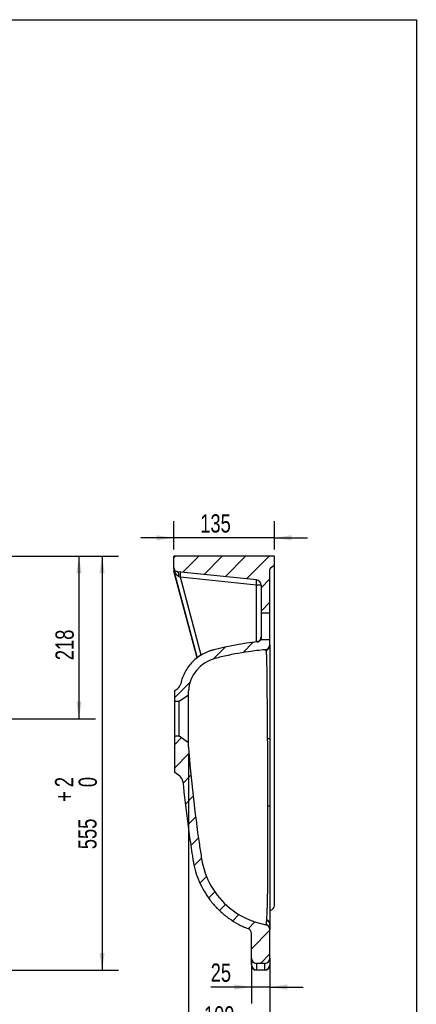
# Model space of a CAD drawing. Header units: millimetres. Extents: x 3 to 415, y 5 to 292.
# Tile 10 of 10: x 339 to 415, y 104 to 292. Entities that reach past the tile are written whole.
import ezdxf

# ---------------------------------------------------------------- set-up
doc = ezdxf.new("R2010")
doc.units = ezdxf.units.MM
doc.layers.add('FORMAT', color=179, linetype='Continuous')
doc.styles.add('SLDTEXTSTYLE0', font='TXT', dxfattribs={"width": 0.75})
doc.dimstyles.new('SLDDIMSTYLE1', dxfattribs={"dimtxt": 3.5, "dimasz": 3.302, "dimexe": 0, "dimexo": 0.0625, "dimgap": 0.875, "dimtad": 1, "dimlfac": 7, "dimrnd": 1e-09, "dimzin": 12, "dimdsep": 46, "dimtxsty": 'SLDTEXTSTYLE0', "dimsah": 1, "dimcen": 0.09, "dimadec": 0, "dimazin": 3, "dimtol": 1, "dimtp": 2, "dimtfac": 1, "dimtdec": 0, "dimtofl": 0, "dimtmove": 0, "dimatfit": 3, "dimfxl": 0, "dimfrac": 2, "dimtolj": 1, "dimarcsym": 0})
doc.dimstyles.new('SLDDIMSTYLE3', dxfattribs={"dimtxt": 3.5, "dimasz": 3.302, "dimexe": 0, "dimexo": 0.0625, "dimgap": 0.875, "dimtad": 1, "dimlfac": 7, "dimrnd": 1e-09, "dimzin": 12, "dimdsep": 46, "dimtxsty": 'SLDTEXTSTYLE0', "dimsah": 1, "dimcen": 0.09, "dimadec": 0, "dimazin": 3, "dimtfac": 1, "dimtdec": 0, "dimtofl": 0, "dimtmove": 0, "dimatfit": 3, "dimfxl": 0, "dimfrac": 2, "dimtolj": 1, "dimtzin": 12, "dimarcsym": 0})
doc.dimstyles.new('SLDDIMSTYLE4', dxfattribs={"dimtxt": 3.5, "dimasz": 3.302, "dimexe": 0, "dimexo": 0.0625, "dimgap": 0.875, "dimtad": 1, "dimlfac": 7, "dimrnd": 1e-09, "dimzin": 12, "dimdsep": 46, "dimtxsty": 'SLDTEXTSTYLE0', "dimsah": 1, "dimcen": 0.09, "dimadec": 0, "dimazin": 3, "dimtfac": 1, "dimtdec": 0, "dimtmove": 0, "dimatfit": 0, "dimfxl": 0, "dimfrac": 2, "dimtolj": 1, "dimtzin": 12, "dimarcsym": 0})

# ---------------------------------------------------------------- blocks, each defined once
blk = doc.blocks.new('_D_1')
at = {"layer": 'FORMAT'}
for p, q in [((306.85, 189.46), (358.18, 189.46)), ((355.01, 189.46), (355.01, 110.18)), ((293.99, 110.18), (358.18, 110.18))]:
    blk.add_line(p, q, dxfattribs=at)
for points in [[(355.01, 189.46), (354.5, 186.16), (355.51, 186.16)], [(355.01, 110.18), (355.51, 113.48), (354.5, 113.48)]]:
    blk.add_solid(points, dxfattribs=at)
at = {"layer": 'FORMAT', "char_height": 3.5, "attachment_point": 1, "rotation": 90, "style": 'SLDTEXTSTYLE0'}
for s, insert in [('2', (345.97, 145.22)), ('0', (350.5, 145.22)), ('+', (345.97, 142.39)), ('555', (350.44, 133.34))]:
    blk.add_mtext(s, dxfattribs=dict(at, insert=insert))
blk = doc.blocks.new('_D_4')
at = {"layer": 'FORMAT'}
for p, q in [((328.28, 189.46), (353.75, 189.46)), ((350.57, 189.46), (350.57, 158.32)), ((271.21, 158.32), (353.75, 158.32))]:
    blk.add_line(p, q, dxfattribs=at)
for points in [[(350.57, 189.46), (350.06, 186.16), (351.08, 186.16)], [(350.57, 158.32), (351.08, 161.62), (350.06, 161.62)]]:
    blk.add_solid(points, dxfattribs=at)
at = {"layer": 'FORMAT', "insert": (346.06, 169.55), "char_height": 3.5, "attachment_point": 1, "rotation": 90, "style": 'SLDTEXTSTYLE0'}
blk.add_mtext('218', dxfattribs=at)
blk = doc.blocks.new('_D_9')
at = {"layer": 'FORMAT'}
for p, q in [((371.57, 151.69), (371.57, 95.57)), ((387.21, 111.76), (387.21, 95.57)), ((371.57, 98.75), (365.22, 98.75)), ((387.21, 98.75), (371.57, 98.75)), ((387.21, 98.75), (393.56, 98.75))]:
    blk.add_line(p, q, dxfattribs=at)
for points in [[(371.57, 98.75), (368.27, 99.26), (368.27, 98.24)], [(387.21, 98.75), (390.51, 98.24), (390.51, 99.26)]]:
    blk.add_solid(points, dxfattribs=at)
at = {"layer": 'FORMAT', "insert": (374.54, 103.26), "char_height": 3.5, "attachment_point": 1, "style": 'SLDTEXTSTYLE0'}
blk.add_mtext('109', dxfattribs=at)
blk = doc.blocks.new('_D_10')
at = {"layer": 'FORMAT'}
for p, q in [((383.64, 111.76), (383.64, 103.75)), ((387.21, 111.76), (387.21, 103.75)), ((383.64, 106.93), (375.83, 106.93)), ((387.21, 106.93), (383.64, 106.93)), ((387.21, 106.93), (393.56, 106.93))]:
    blk.add_line(p, q, dxfattribs=at)
for points in [[(383.64, 106.93), (380.34, 107.44), (380.34, 106.42)], [(387.21, 106.93), (390.51, 106.42), (390.51, 107.44)]]:
    blk.add_solid(points, dxfattribs=at)
at = {"layer": 'FORMAT', "insert": (375.83, 111.44), "char_height": 3.5, "attachment_point": 1, "style": 'SLDTEXTSTYLE0'}
blk.add_mtext('25', dxfattribs=at)
blk = doc.blocks.new('_D_11')
at = {"layer": 'FORMAT'}
for p, q in [((368.78, 190.73), (368.78, 196.16)), ((388.07, 190.73), (388.07, 196.16)), ((368.78, 192.98), (362.43, 192.98)), ((388.07, 192.98), (368.78, 192.98)), ((388.07, 192.98), (394.42, 192.98))]:
    blk.add_line(p, q, dxfattribs=at)
for points in [[(368.78, 192.98), (365.48, 193.49), (365.48, 192.48)], [(388.07, 192.98), (391.37, 192.48), (391.37, 193.49)]]:
    blk.add_solid(points, dxfattribs=at)
at = {"layer": 'FORMAT', "insert": (373.83, 197.5), "char_height": 3.5, "attachment_point": 1, "style": 'SLDTEXTSTYLE0'}
blk.add_mtext('135', dxfattribs=at)

msp = doc.modelspace()

# ---------------------------------------------------------------- hatches: boundary and pattern name
at = {"layer": 'FORMAT', "linetype": 'Continuous', "lineweight": 18}
h = msp.add_hatch(dxfattribs=at)
h.set_pattern_fill('ANSI31', color=256, style=0)
edge = h.paths.add_edge_path(flags=0)
edge.add_arc((387.6388, 186.926), 0.4286, 125, 180, ccw=False)
edge.add_line((387.393, 187.277), (387.8846, 187.6213))
edge.add_arc((387.6388, 187.9723), 0.4286, 305, 360)
edge.add_line((388.0674, 187.9723), (388.0674, 189.4635))
edge.add_line((388.0674, 189.4635), (368.7817, 189.4635))
edge.add_line((368.7817, 189.4635), (368.7817, 187.2849))
edge.add_arc((369.5674, 187.2849), 0.7857, 180, 264)
edge.add_line((369.4852, 186.5035), (384.6005, 184.9148))
edge.add_arc((384.4959, 183.9203), 1, 0, 84, ccw=False)
edge.add_line((385.4959, 183.9203), (385.4959, 178.535))
edge.add_line((385.4959, 178.535), (387.2102, 178.535))
edge.add_line((387.2102, 178.535), (387.2102, 186.926))
h = msp.add_hatch(dxfattribs=at)
h.set_pattern_fill('ANSI31', color=256, style=0)
edge = h.paths.add_edge_path(flags=0)
edge.add_line((369.7817, 161.6064), (371.5674, 162.8568))
edge.add_line((371.5674, 162.8568), (371.5674, 163.6778))
edge.add_spline(control_points=[(371.5674, 163.6778), (371.74, 166.6108), (373.7769, 169.1034), (377.0302, 169.9664), (377.4447, 170.0713), (379.5959, 170.5897), (381.3499, 170.925), (384.1718, 171.3264), (385.2316, 171.4465), (386.2945, 171.5364)], knot_values=[-0.02604895, -0.02604895, -0.02604895, -0.02604895, 0.42421199, 0.42421199, 0.48975047, 0.48975047, 0.76349035, 0.76349035, 0.92702893, 0.92702893, 0.92702893, 0.92702893], weights=[1, 1, 1, 1, 1, 1, 1, 1, 1, 1], degree=3, periodic=0)
edge.add_arc((386.2102, 172.5329), 1, 274.836361, 360)
edge.add_line((387.2102, 172.5329), (387.2102, 173.535))
edge.add_line((387.2102, 173.535), (385.4959, 173.535))
edge.add_arc((384.6358, 174.045), 1, 276.238654, 329.331967, ccw=False)
edge.add_spline(control_points=[(384.7445, 173.0509), (379.2058, 172.4455), (371.444, 171.4789), (370.0814, 165.0292)], knot_values=[0, 0, 0, 0, 1, 1, 1, 1], weights=[1, 1, 1, 1], degree=3, periodic=0)
edge.add_arc((368.6837, 165.3245), 1.4286, 305, 348.070494, ccw=False)
edge.add_line((369.503, 164.1543), (368.9245, 163.7492))
edge.add_line((368.9245, 163.7492), (368.9245, 161.6064))
edge.add_line((368.9245, 161.6064), (369.7817, 161.6064))
h = msp.add_hatch(dxfattribs=at)
h.set_pattern_fill('ANSI31', color=256, style=0)
edge = h.paths.add_edge_path(flags=0)
edge.add_line((387.2102, 112.4635), (387.2102, 117.8926))
edge.add_arc((386.2102, 117.8926), 1, 360, 439.63938)
edge.add_spline(control_points=[(386.3901, 118.8763), (383.7902, 119.3516), (381.4211, 120.4816), (376.6473, 124.4064), (374.6777, 127.7126), (373.9397, 132.4032), (373.8018, 133.3094), (372.7524, 140.443), (372.0534, 146.6808), (371.5674, 152.9635)], knot_values=[0.01986295, 0.01986295, 0.01986295, 0.01986295, 0.21046071, 0.21046071, 0.48420059, 0.48420059, 0.54973906, 0.54973906, 1, 1, 1, 1], weights=[1, 1, 1, 1, 1, 1, 1, 1, 1, 1], degree=3, periodic=0)
edge.add_line((371.5674, 152.9635), (371.5674, 153.7846))
edge.add_line((371.5674, 153.7846), (369.7817, 155.035))
edge.add_line((369.7817, 155.035), (368.9245, 155.035))
edge.add_line((368.9245, 155.035), (368.9245, 148.035))
edge.add_line((368.9245, 148.035), (369.8938, 147.3562))
edge.add_arc((369.0744, 146.186), 1.4286, 5.777571, 55, ccw=False)
edge.add_spline(control_points=[(370.4957, 146.3298), (370.6868, 144.4414), (370.8974, 142.5549), (371.1275, 140.6708), (371.335, 138.9725), (371.5583, 137.2761), (371.7973, 135.582), (371.9169, 134.7349), (372.0403, 133.8885), (372.1677, 133.0426), (372.5187, 130.7118), (372.9972, 128.3326), (374.0628, 126.2302), (374.9188, 124.5415), (376.079, 122.9779), (377.4459, 121.6679), (378.8127, 120.358), (380.4241, 119.2653), (382.1476, 118.4819), (382.4289, 118.3541), (382.7139, 118.2339), (383.0018, 118.1217)], knot_values=[0.03200964, 0.03200964, 0.03200964, 0.03200964, 0.07186747, 0.07186747, 0.07186747, 0.10779185, 0.10779185, 0.10779185, 0.12575287, 0.12575287, 0.12575287, 0.17561127, 0.17561127, 0.17561127, 0.2154459, 0.2154459, 0.2154459, 0.2552784, 0.2552784, 0.2552784, 0.26169761, 0.26169761, 0.26169761, 0.26169761], weights=[1, 1, 1, 1, 1, 1, 1, 1, 1, 1, 1, 1, 1, 1, 1, 1, 1, 1, 1, 1, 1, 1], degree=3, periodic=0)
edge.add_arc((382.6388, 117.1899), 1, 0, 68.713119, ccw=False)
edge.add_line((383.6388, 117.1899), (383.6388, 112.4635))
edge.add_arc((384.6388, 112.4635), 1, 180, 270)
edge.add_line((384.6388, 111.4635), (386.2102, 111.4635))
edge.add_arc((386.2102, 112.4635), 1, 270, 360)

# ---------------------------------------------------------------- linework, layer by layer
at = {"color": 7, "linetype": 'Continuous', "lineweight": 25}
for p, q in [((368.7817, 187.2849), (368.7817, 189.4635)), ((388.0674, 189.4635), (368.7817, 189.4635)), ((388.0674, 187.9723), (388.0674, 189.4635)), ((368.7817, 187.2849), (368.7817, 186.6364)), ((387.2102, 178.535), (387.2102, 186.926)), ((387.393, 187.277), (387.8846, 187.6213)), ((388.0674, 122.6064), (388.0674, 187.9723)), ((368.7817, 186.6236), (368.7817, 186.6364)), ((373.2265, 169.9882), (368.7817, 186.6235)), ((384.6005, 184.9148), (369.4852, 186.5035)), ((384.5969, 183.9316), (370.0262, 185.4631)), ((385.4959, 183.9203), (385.4959, 178.535)), ((387.2102, 178.535), (385.4959, 178.535)), ((385.4959, 178.535), (385.4959, 174.0255)), ((387.2102, 173.535), (387.2102, 178.535)), ((385.4959, 174.0255), (385.4959, 173.535)), ((385.4959, 173.535), (387.2102, 173.535)), ((387.2102, 172.5329), (387.2102, 173.535)), ((368.9245, 163.7492), (369.503, 164.1543)), ((368.9245, 161.6064), (368.9245, 163.7492)), ((371.5674, 162.8568), (369.7817, 161.6064)), ((371.5674, 162.8568), (371.5674, 163.6778)), ((371.5674, 153.7846), (371.5674, 162.8568)), ((369.7817, 161.6064), (368.9245, 161.6064)), ((368.9245, 155.035), (368.9245, 161.6064)), ((369.7817, 155.035), (369.7817, 161.6064)), ((368.9245, 148.035), (368.9245, 155.035)), ((368.9245, 155.035), (369.7817, 155.035)), ((369.7817, 155.035), (371.5674, 153.7846)), ((371.5674, 152.9635), (371.5674, 153.7846)), ((369.8938, 147.3562), (368.9245, 148.035)), ((387.1156, 119.2514), (387.0913, 119.3005)), ((387.2083, 118.8902), (387.2102, 118.9531)), ((387.2102, 118.9531), (387.2102, 118.8924)), ((383.002, 118.1222), (383.0018, 118.1217)), ((383.6388, 112.4635), (383.6388, 117.1899)), ((387.2102, 112.4635), (387.2102, 117.8926)), ((383.6388, 111.2331), (383.6388, 112.4635)), ((386.2102, 111.4635), (384.6388, 111.4635)), ((384.6388, 111.4635), (384.6388, 110.2421)), ((386.2102, 110.2421), (386.2102, 111.4635)), ((387.2102, 112.4635), (387.2102, 111.2331)), ((383.6388, 111.1778), (383.6388, 111.2331)), ((384.6388, 110.2421), (386.2102, 110.2421)), ((384.6388, 110.2421), (384.6388, 110.1778)), ((386.2102, 110.1778), (384.6388, 110.1778)), ((386.2102, 110.1778), (386.2102, 110.2421)), ((387.2102, 111.2331), (387.2102, 111.1778))]:
    msp.add_line(p, q, dxfattribs=at)
at = {"color": 8, "linetype": 'Continuous', "lineweight": 25}
for p, q in [((368.7817, 186.6365), (373.2294, 169.9903)), ((374.0171, 170.5269), (370.0262, 185.4631)), ((384.5969, 173.0316), (384.5969, 183.9316))]:
    msp.add_line(p, q, dxfattribs=at)
at = {"color": 7, "linetype": 'Continuous', "lineweight": 25, "flags": 128}
for points in [[(369.7285, 185.5872), (369.7345, 185.7655), (369.7289, 185.9353), (369.7118, 186.0911), (369.6837, 186.2276), (369.6456, 186.3403), (369.5988, 186.4256), (369.5447, 186.4806), (369.4852, 186.5035)], [(370.0262, 185.4631), (370.0441, 185.6542), (370.0574, 185.8378), (370.0658, 186.0069), (370.069, 186.1553), (370.0668, 186.2774), (370.0593, 186.3687), (370.0468, 186.4256), (370.0298, 186.4462)], [(384.5969, 183.9316), (384.6147, 184.1228), (384.6281, 184.3063), (384.6365, 184.4755), (384.6397, 184.6239), (384.6375, 184.746), (384.63, 184.8372), (384.6175, 184.8942), (384.6005, 184.9148)]]:
    msp.add_lwpolyline(points, dxfattribs=at)
at = {"color": 7, "linetype": 'Continuous', "lineweight": 25}
for centre, radius, start, end in [((369.5674, 187.2849), 0.7857, 180, 264), ((387.6388, 186.926), 0.4286, 125, 180), ((387.6388, 187.9723), 0.4286, 305, 0), ((384.4959, 183.9203), 1, 0, 84), ((384.8069, 164.9643), 18.9685, 87.91837, 90.634384), ((384.6358, 174.045), 1, 276.238654, 329.331967), ((384.496, 174.0255), 1, 323.344005, 359.999951), ((386.2102, 172.5329), 1, 274.836361, 0), ((386.2105, 172.4005), 0.9997, 283.673725, 359.993475), ((368.6837, 165.3245), 1.4286, 305, 348.070494), ((386.8362, 116.1881), 38.2755, 89.440075, 90.111236), ((369.0744, 146.186), 1.4286, 5.777571, 55), ((386.8607, 131.265), 10.3416, 88.062848, 90.372095), ((387.0674, 122.6064), 1, 278.408285, 0), ((386.2102, 117.8926), 1, 360, 79.63938), ((386.2104, 117.9608), 0.9999, 0.002915, 75.033959), ((386.246, 118.8177), 0.9643, 0.575996, 69.284521), ((386.2516, 118.9422), 0.9587, 0.651201, 68.957528), ((386.2102, 118.8274), 1, 0, 28.232819), ((382.6388, 117.1899), 1, 0, 68.713119), ((384.6388, 112.4635), 1, 180, 270), ((386.2102, 112.4635), 1, 270, 0), ((384.6343, 111.2376), 0.9955, 180.260165, 270.257824), ((384.6388, 111.1778), 1, 180, 270), ((386.2147, 111.2376), 0.9955, 269.742176, 359.739835), ((386.2102, 111.1778), 1, 270, 0)]:
    msp.add_arc(centre, radius, start, end, dxfattribs=at)
at = {"color": 8, "linetype": 'Continuous', "lineweight": 25}
for centre, radius, start, end in [((386.3149, 118.8794), 0.8832, 28.470718, 72.047018), ((386.1693, 118.9029), 1.0268, 7.987782, 65.456617)]:
    msp.add_arc(centre, radius, start, end, dxfattribs=at)
at = {"color": 7, "linetype": 'Continuous', "lineweight": 25}
for centre, major_axis, ratio, start_param, end_param in [((369.7817, 186.7678), (1, 0.1313), 0.00188132, 2.7930704, 3.13778503), ((369.7817, 182.8922), (-1, 3.7443), 0.00104618, 0.00035656, 0.00391718), ((369.7817, 182.8823), (-1, 3.7413), 0.00104758, 0.00391939, 0.00688341), ((370.1393, 185.4292), (1.1639, -0.4821), 0.00956212, 4.35556917, 4.61905037)]:
    msp.add_ellipse(centre, major_axis=major_axis, ratio=ratio, start_param=start_param, end_param=end_param, dxfattribs=at)
for points, knots in [([(368.8417, 186.645), (368.8212, 186.7506), (368.8063, 186.8571), (368.7865, 187.0705), (368.7817, 187.1776), (368.7817, 187.2849)], [0, 0, 0, 0, 0.5, 0.5, 1, 1, 1, 1]), ([(368.8675, 186.6763), (368.882, 186.7283), (368.888, 186.7775), (368.8849, 186.847), (368.8819, 186.8694), (368.8742, 186.9017), (368.8712, 186.9122), (368.8641, 186.9326), (368.86, 186.9427), (368.8556, 186.9522)], [0, 0, 0, 0, 0.5, 0.5, 0.75, 0.75, 0.875, 0.875, 1, 1, 1, 1]), ([(368.8675, 186.6763), (368.8646, 186.6663), (368.8609, 186.6587), (368.8519, 186.6483), (368.8469, 186.6457), (368.8417, 186.645)], [0, 0, 0, 0, 0.5, 0.5, 1, 1, 1, 1]), ([(369.7285, 185.5872), (369.6722, 185.6107), (369.6204, 185.6404), (369.5224, 185.7079), (369.4765, 185.7456), (369.3479, 185.8649), (369.2726, 185.9537), (369.1351, 186.1436), (369.0737, 186.2439), (368.9623, 186.4533), (368.9125, 186.562), (368.8675, 186.6763)], [0, 0, 0, 0, 0.125, 0.125, 0.25, 0.25, 0.5, 0.5, 0.75, 0.75, 1, 1, 1, 1]), ([(385.3924, 173.4031), (385.4157, 173.4286), (385.454, 173.4705), (385.4795, 173.5211), (385.4895, 173.5409)], [0, 0, 0, 0, 0.60889323, 1, 1, 1, 1]), ([(384.7445, 173.0509), (381.9751, 172.7482), (379.2304, 172.2459), (376.4473, 171.5257), (376.342, 171.4982), (376.2314, 171.469), (376.2025, 171.4613), (376.1946, 171.4592), (376.1906, 171.4582), (376.1888, 171.4577), (376.1856, 171.4568), (376.1713, 171.453), (376.1064, 171.4355), (375.8415, 171.361), (375.5942, 171.2789), (375.0116, 171.0614), (374.6375, 170.8892), (373.5653, 170.2989), (372.9173, 169.8071), (371.7872, 168.6669), (371.3049, 168.0185), (370.5371, 166.6029), (370.2517, 165.8355), (370.0814, 165.0292)], [0, 0, 0, 0, 0.5, 0.5, 0.515625, 0.51953125, 0.52050781, 0.52099609, 0.52099609, 0.52124023, 0.52124023, 0.52148438, 0.5234375, 0.53125, 0.5625, 0.5625, 0.625, 0.625, 0.75, 0.75, 0.875, 0.875, 1, 1, 1, 1]), ([(384.7409, 173.0504), (384.7455, 173.051), (384.7513, 173.0517), (384.7639, 173.0534), (384.7758, 173.055), (384.7965, 173.0582), (384.8453, 173.067), (384.937, 173.0906), (385.0301, 173.1229), (385.0884, 173.1572), (385.1018, 173.1651)], [0, 0, 0, 0, 0.30710557, 0.37539225, 0.40593286, 0.43473078, 0.50453909, 0.65519999, 0.92129008, 1, 1, 1, 1]), ([(385.2967, 173.4295), (385.2707, 173.3958), (385.2149, 173.3235), (385.112, 173.234), (385.0026, 173.1601), (384.899, 173.1083), (384.8138, 173.0764), (384.76, 173.0607), (384.7438, 173.0569), (384.7428, 173.0567)], [0, 0, 0, 0, 0.18290385, 0.39330879, 0.58445566, 0.75298835, 0.89125144, 0.99348679, 1, 1, 1, 1]), ([(387.2102, 172.5329), (387.2102, 172.5329), (387.2102, 172.5124), (387.2102, 172.4732), (387.2102, 172.4589), (387.2102, 172.4376), (387.2102, 172.4305), (387.2102, 172.42), (387.2102, 172.4166), (387.2102, 172.4115), (387.2102, 172.4098), (387.2102, 172.4064), (387.2102, 172.4053), (387.2102, 172.4004)], [0, 0, 0, 0, 0.5, 0.5, 0.75, 0.75, 0.875, 0.875, 0.9375, 0.9375, 0.96875, 0.96875, 1, 1, 1, 1]), ([(387.2102, 172.4004), (387.2102, 172.3853), (387.2102, 172.3429), (387.2102, 172.2048), (387.2102, 172.1091), (387.2102, 171.8643), (387.2102, 171.7151), (387.2102, 171.4944), (387.2102, 171.4486), (387.2102, 171.3533), (387.2102, 171.3039), (387.2102, 171.1512), (387.2102, 171.0432), (387.2102, 170.7011), (387.2102, 170.4487), (387.2102, 169.8961), (387.2102, 169.5958), (387.2102, 169.1089), (387.2102, 168.9406), (387.2102, 168.5915), (387.2102, 168.4106), (387.2102, 167.8499), (387.2102, 167.4572), (387.2102, 166.6351), (387.2102, 166.2056), (387.2102, 165.31), (387.2102, 164.8439), (387.2102, 164.1166), (387.2102, 163.8693), (387.2102, 163.3655), (387.2102, 163.111), (387.2102, 162.3397), (387.2102, 161.8151), (387.2102, 160.7454), (387.2102, 160.2003), (387.2102, 159.3671), (387.2102, 159.0868), (387.2102, 158.6624), (387.2102, 158.5203), (387.2102, 158.2347), (387.2102, 158.0911), (387.2102, 157.3719), (387.2102, 156.7938), (387.2102, 155.9224), (387.2102, 155.6312), (387.2102, 155.1935), (387.2102, 155.0474), (387.2102, 154.7548), (387.2102, 154.6084), (387.2102, 154.4618)], [0, 0, 0, 0, 0.0625, 0.0625, 0.125, 0.125, 0.1875, 0.1875, 0.203125, 0.203125, 0.21875, 0.21875, 0.25, 0.25, 0.3125, 0.3125, 0.375, 0.375, 0.40625, 0.40625, 0.4375, 0.4375, 0.5, 0.5, 0.5625, 0.5625, 0.625, 0.625, 0.65625, 0.65625, 0.6875, 0.6875, 0.75, 0.75, 0.8125, 0.8125, 0.84375, 0.84375, 0.859375, 0.859375, 0.875, 0.875, 0.9375, 0.9375, 0.96875, 0.96875, 0.984375, 0.984375, 1, 1, 1, 1]), ([(386.2945, 171.5364), (385.2316, 171.4465), (384.1718, 171.3264), (381.3499, 170.925), (379.5959, 170.5897), (377.4447, 170.0713), (377.0302, 169.9664), (373.7769, 169.1034), (371.74, 166.6108), (371.5674, 163.6778)], [0.046922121, 0.046922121, 0.046922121, 0.046922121, 0.210460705, 0.210460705, 0.484200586, 0.484200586, 0.549739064, 0.549739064, 1, 1, 1, 1]), ([(386.4376, 171.4321), (386.4372, 171.4321), (386.4374, 171.4322), (386.4371, 171.4324), (386.4368, 171.4326), (386.4359, 171.4331), (386.4342, 171.4342), (386.4309, 171.4363), (386.424, 171.4406), (386.4181, 171.4445), (386.4062, 171.4523), (386.3982, 171.4577), (386.3744, 171.4743), (386.3586, 171.4859), (386.3303, 171.5075), (386.3177, 171.5175), (386.2998, 171.5321), (386.2945, 171.5364), (386.2945, 171.5364)], [0, 0, 0, 0, 0.00195312, 0.00195312, 0.00390625, 0.0078125, 0.015625, 0.03125, 0.0625, 0.125, 0.125, 0.25, 0.25, 0.5, 0.5, 0.75, 0.75, 1, 1, 1, 1]), ([(386.7619, 154.4635), (386.7615, 154.6027), (386.7604, 154.7417), (386.7587, 155.0193), (386.7579, 155.158), (386.7552, 155.5734), (386.7534, 155.8496), (386.7477, 156.6764), (386.7435, 157.2247), (386.7376, 157.9068), (386.7363, 158.0429), (386.7339, 158.3138), (386.7326, 158.4485), (386.7288, 158.851), (386.7264, 159.1168), (386.7194, 159.9068), (386.7151, 160.4237), (386.7068, 161.4379), (386.7028, 161.9352), (386.6971, 162.6663), (386.6952, 162.9075), (386.6914, 163.3849), (386.6895, 163.6195), (386.684, 164.3092), (386.6803, 164.751), (386.6727, 165.5998), (386.6688, 166.0067), (386.6605, 166.7854), (386.6561, 167.1572), (386.6501, 167.5994), (386.6489, 167.6865), (386.6463, 167.8577), (386.6451, 167.9417), (386.6411, 168.1894), (386.6384, 168.3487), (386.6243, 169.1156), (386.6109, 169.6367), (386.5901, 170.1726), (386.5858, 170.2739), (386.5789, 170.4171), (386.5765, 170.4634), (386.5716, 170.5526), (386.5691, 170.5956), (386.5565, 170.8024), (386.5454, 170.942), (386.5272, 171.1131), (386.5208, 171.1637), (386.5075, 171.252), (386.5006, 171.2896), (386.479, 171.3828), (386.4636, 171.4189), (386.4468, 171.4291)], [0, 0, 0, 0, 0.015625, 0.015625, 0.03125, 0.03125, 0.0625, 0.0625, 0.125, 0.125, 0.140625, 0.140625, 0.15625, 0.15625, 0.1875, 0.1875, 0.25, 0.25, 0.3125, 0.3125, 0.34375, 0.34375, 0.375, 0.375, 0.4375, 0.4375, 0.5, 0.5, 0.5625, 0.5625, 0.578125, 0.578125, 0.59375, 0.59375, 0.625, 0.625, 0.75, 0.75, 0.78125, 0.78125, 0.796875, 0.796875, 0.8125, 0.8125, 0.875, 0.875, 0.90625, 0.90625, 0.9375, 0.9375, 1, 1, 1, 1]), ([(371.5674, 152.9635), (372.0534, 146.6808), (372.7524, 140.443), (373.8018, 133.3094), (373.9397, 132.4032), (374.6777, 127.7126), (376.6473, 124.4064), (381.4211, 120.4816), (383.7902, 119.3516), (386.3901, 118.8763)], [0.019862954, 0.019862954, 0.019862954, 0.019862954, 0.47012389, 0.47012389, 0.535662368, 0.535662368, 0.809402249, 0.809402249, 1, 1, 1, 1]), ([(386.7935, 141.6064), (386.7929, 141.6733), (386.7924, 141.7403), (386.7921, 141.8742), (386.7917, 142.0751), (386.7907, 142.5439), (386.7887, 143.4814), (386.7846, 145.3564), (386.7808, 146.9635), (386.773, 150.1778), (386.7675, 152.3207), (386.7619, 154.4635)], [0, 0, 0, 0, 0.015625, 0.015625, 0.03125, 0.0625, 0.125, 0.25, 0.5, 0.5, 1, 1, 1, 1]), ([(387.2102, 154.4618), (387.2102, 152.3183), (387.2102, 150.1747), (387.2102, 146.9595), (387.2102, 145.8877), (387.2102, 144.2801), (387.2102, 143.4763), (387.2102, 142.5385), (387.2102, 142.1366), (387.2102, 141.8686), (387.2102, 141.7347), (387.2102, 141.6007)], [0, 0, 0, 0, 0.5, 0.5, 0.75, 0.75, 0.875, 0.9375, 0.96875, 0.96875, 1, 1, 1, 1]), ([(370.4957, 146.3298), (370.771, 143.6093), (371.0869, 140.8927), (371.6213, 136.8255), (371.8096, 135.4711), (372.107, 133.4416), (372.2087, 132.7654), (372.3389, 131.9211), (372.3782, 131.6679), (372.4178, 131.4148), (372.4443, 131.246), (372.4575, 131.1617), (372.5279, 130.741), (372.5941, 130.4072), (372.8223, 129.4141), (373.0138, 128.7629), (373.4762, 127.4827), (373.7471, 126.8537), (374.3724, 125.6188), (374.7198, 125.0268), (375.4808, 123.8923), (375.8944, 123.3497), (376.5649, 122.5727), (376.7967, 122.3199), (377.1571, 121.9501), (377.2794, 121.8285), (377.5283, 121.5883), (377.6545, 121.4702), (378.2924, 120.8912), (378.8264, 120.463), (379.9406, 119.6748), (380.5208, 119.3148), (381.4264, 118.8267), (381.7341, 118.6727), (382.2048, 118.4551), (382.363, 118.3849), (382.681, 118.2495), (382.841, 118.1844), (383.0018, 118.1217)], [0, 0, 0, 0, 0.25, 0.25, 0.375, 0.375, 0.4375, 0.4375, 0.453125, 0.4609375, 0.4609375, 0.46875, 0.46875, 0.5, 0.5, 0.5625, 0.5625, 0.625, 0.625, 0.6875, 0.6875, 0.75, 0.75, 0.78125, 0.78125, 0.796875, 0.796875, 0.8125, 0.8125, 0.875, 0.875, 0.9375, 0.9375, 0.96875, 0.96875, 0.984375, 0.984375, 1, 1, 1, 1]), ([(386.5958, 119.837), (386.62, 120.1762), (386.6431, 120.6049), (386.6753, 121.3821), (386.6856, 121.6636), (386.7004, 122.1203), (386.7053, 122.2786), (386.7147, 122.6044), (386.7192, 122.772), (386.7325, 123.2888), (386.7407, 123.6519), (386.756, 124.4145), (386.7631, 124.814), (386.7762, 125.6498), (386.7823, 126.0861), (386.7904, 126.7687), (386.793, 127.001), (386.7979, 127.475), (386.8003, 127.7154), (386.811, 128.9321), (386.8173, 129.9545), (386.8233, 131.5598), (386.8247, 132.1069), (386.826, 132.9459), (386.8263, 133.2286), (386.8266, 133.8003), (386.8266, 134.0897), (386.8262, 134.962), (386.8253, 135.5503), (386.823, 136.4426), (386.8221, 136.7417), (386.82, 137.3433), (386.8188, 137.6454), (386.8147, 138.5528), (386.8114, 139.1601), (386.8034, 140.3796), (386.7988, 140.9918), (386.7935, 141.6064)], [0, 0, 0, 0, 0.125, 0.125, 0.1875, 0.1875, 0.21875, 0.21875, 0.25, 0.25, 0.3125, 0.3125, 0.375, 0.375, 0.4375, 0.4375, 0.46875, 0.46875, 0.5, 0.5, 0.625, 0.625, 0.6875, 0.6875, 0.71875, 0.71875, 0.75, 0.75, 0.8125, 0.8125, 0.84375, 0.84375, 0.875, 0.875, 0.9375, 0.9375, 1, 1, 1, 1]), ([(387.2102, 141.6007), (387.2102, 140.9629), (387.2102, 140.3297), (387.2102, 139.072), (387.2102, 138.4476), (387.2102, 136.5872), (387.2102, 135.3643), (387.2102, 133.858), (387.2102, 133.5574), (387.2102, 132.9636), (387.2102, 132.6699), (387.2102, 131.7981), (387.2102, 131.2294), (387.2102, 129.5598), (387.2102, 128.4954), (387.2102, 127.2274), (387.2102, 126.9768), (387.2102, 126.4825), (387.2102, 126.2402), (387.2102, 125.5276), (387.2102, 125.0717), (387.2102, 124.1975), (387.2102, 123.7792), (387.2102, 122.9799), (387.2102, 122.5988), (387.2102, 122.0559), (387.2102, 121.8797), (387.2102, 121.5369), (387.2102, 121.3702), (387.2102, 120.8891), (387.2102, 120.5921), (387.2102, 119.7705), (387.2102, 119.3153), (387.2102, 118.9531)], [0, 0, 0, 0, 0.0625, 0.0625, 0.125, 0.125, 0.25, 0.25, 0.28125, 0.28125, 0.3125, 0.3125, 0.375, 0.375, 0.5, 0.5, 0.53125, 0.53125, 0.5625, 0.5625, 0.625, 0.625, 0.6875, 0.6875, 0.75, 0.75, 0.78125, 0.78125, 0.8125, 0.8125, 0.875, 0.875, 1, 1, 1, 1]), ([(386.3901, 118.8763), (386.3901, 118.8763), (386.3976, 118.8817), (386.4178, 118.8955), (386.4261, 118.901), (386.4402, 118.9101), (386.4451, 118.9132), (386.453, 118.9181), (386.457, 118.9206), (386.4618, 118.9235), (386.4639, 118.9248), (386.465, 118.9254), (386.4659, 118.9255), (386.4672, 118.926), (386.4679, 118.9263), (386.4686, 118.9268)], [0, 0, 0, 0, 0.5, 0.5, 0.75, 0.75, 0.875, 0.875, 0.9375, 0.96875, 0.984375, 0.984375, 0.9921875, 0.9921875, 1, 1, 1, 1]), ([(386.4686, 118.9268), (386.4881, 118.9385), (386.5079, 119.0112), (386.5378, 119.2097), (386.5478, 119.2909), (386.5627, 119.4355), (386.5676, 119.4874), (386.5774, 119.5982), (386.5823, 119.6572), (386.5871, 119.7196)], [0, 0, 0, 0, 0.5, 0.5, 0.75, 0.75, 0.875, 0.875, 1, 1, 1, 1]), ([(387.2102, 118.8274), (387.2102, 118.7604), (387.2102, 118.697), (387.2102, 118.5777), (387.2102, 118.5217), (387.2102, 118.3655), (387.2102, 118.2774), (387.2102, 118.0604), (387.2102, 117.9785), (387.2102, 117.9608)], [0, 0, 0, 0, 0.125, 0.125, 0.25, 0.25, 0.5, 0.5, 1, 1, 1, 1]), ([(387.2102, 117.9608), (387.2102, 117.9585), (387.2102, 117.9576), (387.2102, 117.9552), (387.2102, 117.9516), (387.2102, 117.9435), (387.2102, 117.9369), (387.2102, 117.9246), (387.2102, 117.9173), (387.2102, 117.8994), (387.2102, 117.8926), (387.2102, 117.8926)], [0, 0, 0, 0, 0.03125, 0.03125, 0.0625, 0.125, 0.25, 0.25, 0.5, 0.5, 1, 1, 1, 1])]:
    msp.add_open_spline(points, degree=3, knots=knots, dxfattribs=at)
for points in [[(386.4468, 171.4291), (386.4438, 171.4309), (386.4407, 171.4319), (386.4376, 171.4321)], [(386.5871, 119.7196), (386.5639, 119.7678), (386.5679, 119.8068), (386.5958, 119.837)]]:
    msp.add_open_spline(points, degree=3, dxfattribs=at)
at = {"layer": 'FORMAT'}
for p, q in [((2.9641, 292.2451), (415.2814, 292.2451)), ((415.2814, 292.2451), (415.2814, 5.4475))]:
    msp.add_line(p, q, dxfattribs=at)

# ---------------------------------------------------------------- dimensions: what is measured, and where the dimension line sits
for base, p1, p2, picture, middle in [((368.7817, 192.9847), (388.0674, 189.4635), (368.7817, 189.4635), '_D_11', (377.7099, 192.9847)), ((383.6388, 106.9272), (387.2102, 113.035), (383.6388, 113.035), '_D_10', (378.4166, 106.9272))]:
    dim = msp.add_linear_dim(base=base, p1=p1, p2=p2, dimstyle='SLDDIMSTYLE4', dxfattribs=at)
    dim.commit()
    dim.dimension.update_dxf_attribs({"geometry": picture, "text_midpoint": middle, "dimtype": 160})
for base, p1, p2, dimstyle, picture, middle in [((350.5728, 158.3207), (327.0069, 189.4635), (269.9412, 158.3207), 'SLDDIMSTYLE3', '_D_4', (350.5728, 173.4323)), ((355.0069, 110.1778), (305.5783, 189.4635), (292.7212, 110.1778), 'SLDDIMSTYLE1', '_D_1', (355.0069, 140.5683))]:
    dim = msp.add_linear_dim(base=base, p1=p1, p2=p2, angle=90, dimstyle=dimstyle, dxfattribs=at)
    dim.commit()
    dim.dimension.update_dxf_attribs({"geometry": picture, "text_midpoint": middle, "dimtype": 160})
dim = msp.add_linear_dim(base=(371.5674, 98.7492), p1=(387.2102, 113.035), p2=(371.5674, 152.9635), text='109', dimstyle='SLDDIMSTYLE4', dxfattribs=at)
dim.commit()
dim.dimension.update_dxf_attribs({"geometry": '_D_9', "text_midpoint": (378.4166, 98.7492), "dimtype": 160})

doc.saveas('drawing.dxf')
